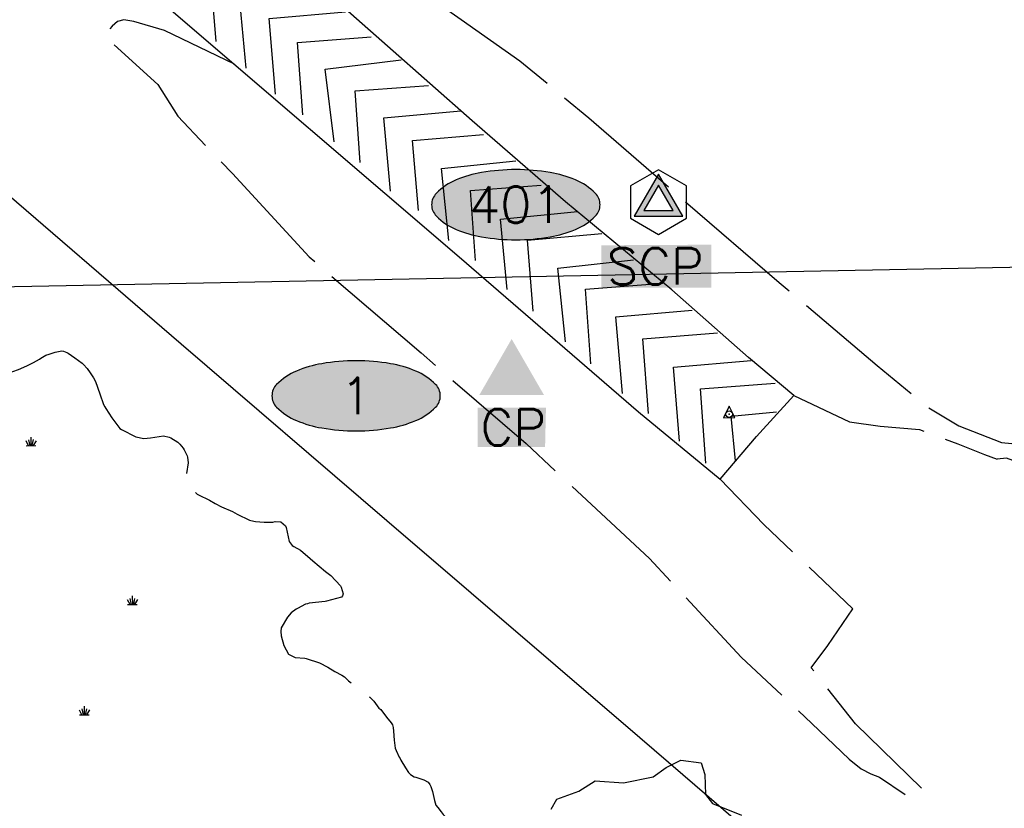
# Model space of a CAD drawing. Header units: feet. Extents: x 30669 to 99318, y 4696 to 26220.
# Tile 98 of 128: x 89146 to 90443, y 8926 to 9964. Entities that reach past the tile are written whole.
import ezdxf
from ezdxf.enums import TextEntityAlignment as Align

# ---------------------------------------------------------------- set-up
doc = ezdxf.new("R2010")
doc.units = ezdxf.units.FT
doc.header["$LTSCALE"] = 600
doc.header["$MEASUREMENT"] = 0
doc.linetypes.add('AERO5', pattern=[0.35, 0.3, -0.05])
doc.linetypes.add('AERO7', pattern=[0.8500000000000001, 0.8, -0.05])
doc.layers.get('0').update_dxf_attribs({"linetype": 'CONTINUOUS'})
for name, color, linetype in [('ALAImisc', 253, 'CONTINUOUS'), ('ELIF', 253, 'CONTINUOUS'), ('ELRGOV', 1, 'CONTINUOUS'), ('ELTL', 251, 'CONTINUOUS'), ('ELYSP', 251, 'CONTINUOUS'), ('ELYSU', 251, 'CONTINUOUS'), ('EMASK', 155, 'CONTINUOUS'), ('ESPH', 2, 'CONTINUOUS'), ('ESPHV', 253, 'CONTINUOUS'), ('ESTL', 251, 'CONTINUOUS')]:
    doc.layers.add(name, color=color, linetype=linetype)
doc.styles.add('L80', font='simplex', dxfattribs={"height": 48})

# ---------------------------------------------------------------- blocks, each defined once
blk = doc.blocks.new('SWAMP')
for points in [[(-0.8859601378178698, 0), (0.8047765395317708, 0)], [(-0.4605404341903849, 0), (-0.8830481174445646, 0.8450224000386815)], [(-0.2202399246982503, 0), (-0.3895930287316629, 1.045159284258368)], [(0, 0), (0, 1.508968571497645)], [(0.1760448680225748, 0), (0.3937845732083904, 1.045159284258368)], [(0.377239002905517, 0), (0.9305228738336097, 0.8450224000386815)]]:
    blk.add_lwpolyline(points)
blk = doc.blocks.new('HV-CONTROL')
blk.add_lwpolyline([(-0.75, -0.4600000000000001), (0.75, -0.4600000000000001), (0, 1.04)], close=True)
blk.add_circle((0, 0), 0.4315)
blk.add_point((0, 0))
blk = doc.blocks.new('Ovalid')
at = {"layer": 'EMASK'}
h = blk.add_hatch(color=256, dxfattribs=at)
edge = h.paths.add_edge_path()
edge.add_arc((0.1493179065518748, 0), 0.0354820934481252, 0, 44.83083950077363)
edge.add_arc((0.0787616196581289, -0.0701408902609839), 0.1349704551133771, 44.83083950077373, 67.38013505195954)
edge.add_arc((0.0313269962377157, -0.1839839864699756), 0.2583004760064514, 67.38013505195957, 80.20784530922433)
edge.add_arc((-1e-16, -0.3654961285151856), 0.4424961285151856, 80.2078453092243, 89.99999999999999)
edge.add_arc((-1e-16, -0.365496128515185), 0.4424961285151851, 89.99999999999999, 99.79215469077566)
edge.add_arc((-0.0313269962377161, -0.1839839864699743), 0.25830047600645, 99.79215469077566, 112.6198649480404)
edge.add_arc((-0.0787616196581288, -0.0701408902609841), 0.1349704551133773, 112.6198649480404, 135.1691604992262)
edge.add_arc((-0.1493179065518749, 0), 0.0354820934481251, 135.1691604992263, 180.0000000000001)
edge.add_arc((-0.1493179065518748, 0), 0.0354820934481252, 180, 224.8308395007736)
edge.add_arc((-0.0787616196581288, 0.0701408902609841), 0.1349704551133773, 224.8308395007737, 247.3801350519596)
edge.add_arc((-0.0313269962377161, 0.1839839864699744), 0.2583004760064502, 247.3801350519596, 260.2078453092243)
edge.add_arc((1e-16, 0.3654961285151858), 0.4424961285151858, 260.2078453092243, 270)
edge.add_arc((1e-16, 0.3654961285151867), 0.4424961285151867, 270, 279.7921546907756)
edge.add_arc((0.0313269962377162, 0.1839839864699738), 0.2583004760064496, 279.7921546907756, 292.6198649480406)
edge.add_arc((0.0787616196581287, 0.0701408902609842), 0.1349704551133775, 292.6198649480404, 315.1691604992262)
edge.add_arc((0.1493179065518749, -1e-16), 0.0354820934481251, 315.1691604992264, 360.0000000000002)
blk.add_lwpolyline([(0.1848, 0, 0.1981451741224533), (0.1744815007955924, 0.0250154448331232, 0.0987085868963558), (0.130673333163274, 0.0544472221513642, 0.0560299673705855), (0.0752573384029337, 0.070553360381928, 0.0427523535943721), (0, 0.077, 0.0427523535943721), (-0.0752573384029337, 0.070553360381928, 0.0560299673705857), (-0.1306733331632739, 0.0544472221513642, 0.0987085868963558), (-0.1744815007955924, 0.0250154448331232, 0.1981451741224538), (-0.1848, 0, 0.1981451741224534), (-0.1744815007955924, -0.0250154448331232, 0.0987085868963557), (-0.130673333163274, -0.0544472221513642, 0.0560299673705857), (-0.0752573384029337, -0.070553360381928, 0.0427523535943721), (0, -0.077, 0.042752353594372), (0.0752573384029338, -0.070553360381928, 0.0560299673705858), (0.1306733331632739, -0.0544472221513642, 0.0987085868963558), (0.1744815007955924, -0.0250154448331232, 0.1981451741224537)], format="xyb", close=True)
at = {"style": 'L80'}
blk.add_attdef('ID', text='', height=0.08, dxfattribs=at).set_placement((0, 0), align=Align.MIDDLE)
blk = doc.blocks.new('STS_CP')
at = {"layer": 'EMASK'}
blk.add_solid([(-0.0748940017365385, -0.0690536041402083), (-0.0748940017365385, -0.155305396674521), (0.0752975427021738, -0.0690536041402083), (0.073388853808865, -0.155305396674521)], dxfattribs=at)
at = {"layer": 'ESPH'}
blk.add_solid([(0, 0.0818290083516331), (0.0708660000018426, -0.0409145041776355), (-0.0708660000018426, -0.0409145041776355)], dxfattribs=at)
at = {"layer": 'ESPH', "style": 'L80'}
blk.add_text('CP', height=0.08, dxfattribs=at).set_placement((-0.0683648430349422, -0.1520413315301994))
blk = doc.blocks.new('SCP-CP')
at = {"layer": 'ESPH'}
h = blk.add_hatch(color=256, dxfattribs=at)
h.paths.add_polyline_path([(0, 0.0614300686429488), (-0.0532000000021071, -0.0307150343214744), (0.0532000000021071, -0.0307150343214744)])
h.paths.add_polyline_path([(0.0319691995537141, -0.0184574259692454), (-0.0319691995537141, -0.0184574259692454), (0, 0.0369148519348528)], flags=16)
at = {"layer": 'EMASK'}
blk.add_solid([(-0.125340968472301, -0.0948200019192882), (-0.125340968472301, -0.1876469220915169), (0.1156879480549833, -0.0935586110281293), (0.1156879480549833, -0.1876469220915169)], dxfattribs=at)
at = {"layer": 'ESPH'}
for p, q in [((0, 0.0709333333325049), (-0.0614300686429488, 0.0354666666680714)), ((0.0614300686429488, 0.0354666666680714), (0, 0.0709333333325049)), ((0, 0.0614300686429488), (-0.0532000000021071, -0.0307150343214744)), ((0.0532000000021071, -0.0307150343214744), (0, 0.0614300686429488)), ((-0.0614300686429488, 0.0354666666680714), (-0.0614300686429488, -0.0354666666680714)), ((0, 0.0369148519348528), (-0.0319691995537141, -0.0184574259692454)), ((0.0319691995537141, -0.0184574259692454), (0, 0.0369148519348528)), ((0.0614300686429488, -0.0354666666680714), (0.0614300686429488, 0.0354666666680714)), ((-0.0319691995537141, -0.0184574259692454), (0.0319691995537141, -0.0184574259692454)), ((-0.0614300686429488, -0.0354666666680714), (0, -0.0709333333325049)), ((-0.0532000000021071, -0.0307150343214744), (0.0532000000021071, -0.0307150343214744)), ((0, -0.0709333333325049), (0.0614300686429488, -0.0354666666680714))]:
    blk.add_line(p, q, dxfattribs=at)
at = {"layer": 'ESPH', "style": 'L80'}
blk.add_text('SCP', height=0.08, dxfattribs=at).set_placement((-0.1131343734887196, -0.1807937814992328))

msp = doc.modelspace()

# ---------------------------------------------------------------- linework, layer by layer
at = {"layer": 'ALAImisc', "linetype": 'Continuous', "elevation": -54.68164916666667, "flags": 128}
for points in [[(89405.31243433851, 9935.6455451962), (89397.25148392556, 10031.63571709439), (89501.23572475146, 10040.74879719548)], [(89444.78127290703, 9900.499901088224), (89435.39483198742, 9999.1435490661), (89534.97613817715, 10008.39494043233)], [(89483.08288667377, 9866.28069231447), (89474.94092721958, 9965.950176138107), (89575.25028060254, 9974.565025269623)], [(89519.41129030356, 9838.940702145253), (89512.22348527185, 9934.344923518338), (89609.35692027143, 9941.706646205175)], [(89560.42349190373, 9803.580096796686), (89548.86057181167, 9899.084331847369), (89648.69844939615, 9911.405210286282)], [(89594.91635733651, 9775.973352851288), (89588.03491171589, 9870.41220021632), (89684.82224080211, 9877.619502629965)], [(89634.52210667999, 9738.352938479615), (89625.76623884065, 9834.852696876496), (89727.52031384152, 9844.087906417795)], [(89671.4458470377, 9713.057854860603), (89663.5314276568, 9805.011889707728), (89757.37152171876, 9813.146992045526)], [(89711.47849166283, 9673.227761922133), (89701.90913028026, 9768.293866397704), (89799.90361300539, 9778.571809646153)], [(89746.70582437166, 9647.032121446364), (89739.85470276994, 9739.221253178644), (89833.29815252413, 9746.283164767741)], [(89788.25287513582, 9608.909442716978), (89779.34590927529, 9701.3509469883), (89881.00764777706, 9711.50402240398)], [(89822.65513640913, 9580.263915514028), (89815.20019434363, 9674.091447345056), (89912.90564749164, 9682.55691409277)], [(89864.93702074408, 9539.957462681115), (89854.89539643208, 9637.209928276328), (89954.85990003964, 9647.99632055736)], [(89898.63501576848, 9510.84323253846), (89891.58283633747, 9609.485451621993), (89988.24746635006, 9616.703470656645)], [(89940.06704757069, 9471.915905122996), (89931.50222978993, 9573.051834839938), (90032.05013438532, 9581.771638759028)], [(89974.64419729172, 9445.823634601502), (89966.88740418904, 9543.863095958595), (90065.46199419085, 9551.79516132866)], [(90015.3638932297, 9409.103505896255), (90007.2041428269, 9506.44865337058), (90109.79378393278, 9515.279199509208)], [(90049.76807451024, 9380.362853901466), (90042.96208853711, 9478.317017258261), (90141.39610586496, 9485.454884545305)], [(90088.90222301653, 9383.259465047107), (90083.52918982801, 9442.103919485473), (90142.89210047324, 9447.99884668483)], [(89846.18215876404, 8924.732168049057), (89853.58873413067, 8937.564666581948), (89882.80408846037, 8948.287628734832), (89904.06300606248, 8961.71474832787), (89941.45828808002, 8959.148658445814), (89980.54668874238, 8967.156925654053), (89997.84970960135, 8979.529593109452), (90016.96111423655, 8989.287307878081), (90044.01484829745, 8985.659292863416), (90048.8325356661, 8970.19237156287), (90049.55900275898, 8943.955022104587), (90058.90390603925, 8931.801913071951), (90096.83886408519, 8916.642468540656)]]:
    msp.add_lwpolyline(points, dxfattribs=at)
at = {"layer": 'ELIF', "linetype": 'Continuous', "elevation": -54.68164916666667, "flags": 128}
msp.add_lwpolyline([(89753.14472464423, 10522.56989852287), (89942.94756401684, 10412.95282377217), (90047.12721548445, 10230.93710522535), (90366.01581511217, 10088.4130990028), (90506.45007881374, 9968.47353706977), (90673.8325098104, 9824.286155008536), (90700.65245671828, 9798.4245295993), (90729.67001167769, 9763.18278840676), (90775.80711323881, 9693.151552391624), (90850.8670521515, 9651.262147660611), (90914.64417543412, 9616.08866688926), (91200.36955982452, 9370.345085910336), (90929.51781324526, 9152.971944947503), (90349.00673951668, 8687.200048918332), (90240.24538880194, 8780.15850106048), (89962.82955232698, 9018.384526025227), (89629.84196365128, 9304.222465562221), (89358.92850741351, 9536.997900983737), (89093.72103080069, 9765.248463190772), (88792.14989471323, 10023.47991272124), (88541.48448181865, 10238.96361700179), (88307.26989486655, 10440.10777271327), (88049.33008972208, 10660.27173881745)], dxfattribs=at)
at = {"layer": 'ELRGOV'}
msp.add_line((90781.7524, 9644.52543), (88148.82556, 9593.13696), dxfattribs=at)
at = {"layer": 'ELTL', "linetype": 'AERO7', "elevation": -54.68164916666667, "flags": 128}
msp.add_lwpolyline([(88124.19383699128, 10551.20275556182), (88124.19383699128, 10551.20275556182), (88127.64068465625, 10558.13066531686), (88129.69268874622, 10569.94611077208), (88129.5688104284, 10573.97001282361), (88128.77235999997, 10577.66203396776), (88126.12789316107, 10583.65646520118), (88125.20507032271, 10585.31796766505), (88124.42687559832, 10587.13005688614), (88124.10408146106, 10590.11627100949), (88123.38898366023, 10596.28090486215), (88120.98104779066, 10605.67646437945), (88118.65662242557, 10612.23521062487), (88115.86324945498, 10616.01490426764), (88110.32608102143, 10620.4677102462), (88099.29076453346, 10626.95236163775), (88094.72909330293, 10631.19843353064), (88084.97080768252, 10638.79503764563), (88071.55469184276, 10647.31538826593), (88066.87711949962, 10651.45083124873), (88066.00194769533, 10660.83138719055), (88066.41905984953, 10668.29209627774), (88072.35192533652, 10672.52356722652), (88074.68983410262, 10673.26315261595), (88085.71640003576, 10675.82870592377), (88094.6122430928, 10677.95747234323), (88099.05624675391, 10678.56564775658), (88105.71923690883, 10679.46472400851), (88112.88648054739, 10682.36913111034), (88116.04485115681, 10684.40506238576), (88118.16336064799, 10687.39789247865), (88120.73998414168, 10693.21877903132), (88120.78789159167, 10694.90971930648), (88120.71135030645, 10698.37672154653), (88120.55341930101, 10700.99873510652), (88119.19611884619, 10707.92812255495), (88118.66557206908, 10712.26540352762), (88119.71249665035, 10715.34817570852), (88121.22222537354, 10718.58795673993), (88123.9245962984, 10724.84453959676), (88124.84783859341, 10726.25124956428), (88130.81938177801, 10727.42842322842), (88132.49633487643, 10727.09802432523), (88138.48091935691, 10720.15046333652), (88145.6130675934, 10704.14615004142), (88147.41770883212, 10699.76567397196), (88149.91594003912, 10694.51319196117), (88151.45934016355, 10692.6706066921), (88160.20099065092, 10686.01824418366), (88167.53655032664, 10681.55907757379), (88173.53369928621, 10678.70380264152), (88183.59027916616, 10674.69990053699), (88192.30060784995, 10669.27418741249), (88193.87496164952, 10667.84897761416), (88199.02998263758, 10662.00694617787), (88199.81694689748, 10659.59780067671), (88201.32694109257, 10651.76908228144), (88201.68640816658, 10646.64078784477), (88203.71558846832, 10640.24015742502), (88206.07575771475, 10635.16208984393), (88207.14980609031, 10632.02368252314), (88209.14688757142, 10627.86366978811), (88211.87869695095, 10622.09414359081), (88215.35097678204, 10613.45512323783), (88217.26084339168, 10606.95035803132), (88219.30821319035, 10598.67307585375), (88222.24636372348, 10586.74505452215), (88222.41967225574, 10584.33664894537), (88222.74532817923, 10576.49387026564), (88223.17995460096, 10573.98244960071), (88224.1189865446, 10570.86756910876), (88226.53219828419, 10565.6002450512), (88231.8456301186, 10559.87626354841), (88233.96644736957, 10558.52771364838), (88236.66113093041, 10557.36138479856), (88246.01177612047, 10555.00367383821), (88248.27941796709, 10554.34720278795), (88258.41486004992, 10550.66319809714), (88260.00125082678, 10549.77967901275), (88264.95748043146, 10546.14536720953), (88266.91858706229, 10544.25542743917), (88269.23751615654, 10539.7573532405), (88271.6277747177, 10531.23759784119), (88272.01138087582, 10528.97782299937), (88272.46582285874, 10522.88340258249), (88271.74733382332, 10513.60850311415), (88270.43407556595, 10504.37410279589), (88267.01255827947, 10490.98870922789), (88264.00625923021, 10471.82640919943), (88260.66429641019, 10458.56403692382), (88259.22734573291, 10454.48237894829), (88257.17551956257, 10447.04774167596), (88256.20481472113, 10444.74094229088), (88251.81245866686, 10421.57676756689), (88252.40942652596, 10418.50092384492), (88257.29367321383, 10404.61374823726), (88259.131867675, 10401.49732751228), (88267.11387157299, 10388.90980340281), (88268.45874622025, 10387.47339877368), (88280.07533472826, 10376.57701571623), (88285.14461961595, 10371.40596159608), (88294.17104861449, 10364.78888059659), (88295.69899228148, 10363.87464829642), (88302.17304750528, 10360.47770701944), (88310.5044172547, 10355.94347638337), (88317.90177623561, 10351.83667780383), (88328.9846331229, 10346.89857320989), (88344.4112185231, 10339.89547779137), (88346.07496728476, 10338.59348790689), (88354.59452945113, 10332.05149530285), (88370.06182857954, 10319.12939282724), (88371.50759386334, 10317.73440260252), (88385.01359205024, 10299.55840706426), (88386.26650820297, 10297.31289695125), (88394.56874270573, 10281.0532731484), (88399.74000299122, 10273.59378921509), (88407.33115395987, 10263.7876524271), (88413.66864195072, 10257.07691958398), (88417.60077938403, 10254.2685648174), (88426.67816243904, 10247.40311816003), (88443.09636680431, 10233.86687903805), (88448.9937157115, 10228.96521425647), (88454.69332780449, 10224.10549935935), (88462.47846399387, 10217.53227552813), (88469.30736710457, 10213.78809436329), (88480.48635461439, 10207.66402651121), (88488.33701625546, 10200.44566944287), (88489.75699202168, 10198.37745085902), (88495.55505306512, 10190.42854858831), (88496.37168869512, 10188.98804493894), (88498.5986582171, 10185.46928358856), (88506.50228083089, 10173.51350722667), (88510.6239057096, 10167.00744332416), (88514.27652626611, 10161.95218119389), (88519.0657879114, 10155.8599361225), (88521.06602188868, 10153.81983702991), (88525.08116238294, 10151.2888037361), (88534.29537857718, 10145.93560965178), (88541.6992014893, 10141.99629812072), (88556.49228174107, 10134.83931141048), (88569.64678359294, 10128.38758934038), (88590.5825307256, 10120.10761617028), (88592.31690181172, 10119.69633865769), (88605.53556680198, 10116.08112901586), (88607.35034140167, 10115.10049310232), (88613.56827890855, 10111.71150832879), (88615.44754983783, 10109.97414735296), (88624.51914008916, 10097.86802577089), (88625.74609721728, 10096.5834716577), (88635.04124981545, 10085.26942285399), (88648.42366945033, 10073.05342134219), (88649.8951522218, 10072.01007086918), (88656.1602106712, 10067.09942046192), (88657.12745742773, 10065.02534545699), (88657.67282662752, 10063.20527536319), (88657.91641480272, 10061.0542454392), (88658.3713642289, 10051.84569027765), (88662.4266588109, 10023.26362651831), (88667.11417667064, 10004.65368086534), (88669.16402891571, 10001.78108187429), (88674.57199442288, 9998.20182897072), (88677.6113659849, 9997.354199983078), (88692.10565984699, 9994.270088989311), (88698.59220751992, 9994.643845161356), (88707.763964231, 9995.78388567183), (88720.37267311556, 9995.237694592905), (88721.90380054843, 9994.490883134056), (88728.92171967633, 9990.323921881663), (88736.86841920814, 9985.988661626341), (88747.21227017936, 9980.595919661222), (88756.6562361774, 9975.565668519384), (88761.29920072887, 9972.331939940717), (88767.35345626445, 9966.80995687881), (88771.05809601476, 9961.778715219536), (88772.13908924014, 9959.75944010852), (88775.78425383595, 9952.797475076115), (88777.66378592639, 9947.14528800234), (88781.06017079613, 9928.122064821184), (88785.76104179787, 9913.24017446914), (88792.80927538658, 9901.555904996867), (88795.0976702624, 9899.708667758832), (88800.40933089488, 9896.836275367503), (88811.57071787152, 9894.02288734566), (88827.54545576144, 9890.75207866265), (88845.08605654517, 9883.712896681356), (88847.9292988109, 9882.014681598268), (88864.92721318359, 9869.346615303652), (88875.27429881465, 9859.566571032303), (88876.37150589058, 9858.207204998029), (88884.90408865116, 9847.931126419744), (88888.20918012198, 9843.023080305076), (88894.82590377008, 9835.809350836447), (88900.35471953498, 9829.331689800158), (88905.80196550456, 9821.205068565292), (88912.90176756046, 9808.429099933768), (88913.80335645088, 9807.006718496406), (88919.6797278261, 9796.316061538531), (88922.17340928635, 9790.47609891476), (88925.56172896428, 9781.76975387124), (88929.62873510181, 9774.392989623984), (88931.83482715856, 9768.819586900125), (88931.98285836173, 9764.737105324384), (88929.8047186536, 9747.465258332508), (88928.81874433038, 9745.427233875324), (88926.74767991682, 9742.359886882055), (88916.81396152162, 9731.822653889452), (88914.85461444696, 9730.21126700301), (88903.48139025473, 9720.921483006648), (88901.52847691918, 9719.64165763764), (88886.13593061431, 9710.651401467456), (88880.61531245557, 9706.805624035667), (88865.37052454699, 9696.997974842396), (88864.08292490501, 9695.921905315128), (88855.49006581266, 9685.447832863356), (88844.98207070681, 9666.6197801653), (88841.39796246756, 9658.363373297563), (88838.13517326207, 9648.006727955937), (88836.83613099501, 9638.880904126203), (88838.81615496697, 9625.811270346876), (88840.42431840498, 9619.622002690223), (88841.70373811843, 9611.67377780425), (88843.65005575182, 9601.73729768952), (88846.32562938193, 9591.763032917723), (88848.37547213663, 9584.663859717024), (88848.74546981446, 9582.91572444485), (88853.20586696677, 9575.720820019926), (88858.29798382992, 9565.191534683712), (88863.03491486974, 9556.48943962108), (88867.21980251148, 9548.800030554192), (88870.4008923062, 9542.882060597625), (88874.36937746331, 9538.272895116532), (88880.2247288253, 9532.362961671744), (88884.07909938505, 9529.343021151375), (88890.7761952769, 9523.512426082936), (88901.97969323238, 9513.247597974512), (88913.96870945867, 9503.08394387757), (88915.36905771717, 9502.150728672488), (88921.07852195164, 9497.940949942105), (88931.75033596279, 9491.419428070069), (88940.29507323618, 9486.393997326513), (88942.01750956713, 9485.598543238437), (88949.6423254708, 9481.440550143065), (88956.99098726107, 9477.795460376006), (88958.82511763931, 9477.156491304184), (88960.99826657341, 9476.629373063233), (88969.14260544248, 9474.207935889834), (88971.10422900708, 9473.43043558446), (88975.5642013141, 9472.10941038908), (88978.32516189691, 9471.561341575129), (88996.73210866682, 9469.235474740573), (89001.58708425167, 9469.317060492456), (89008.12687303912, 9469.491719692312), (89014.77887863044, 9471.260172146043), (89023.18071068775, 9473.477412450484), (89031.15107787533, 9475.285600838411), (89050.54300952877, 9478.948666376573), (89078.41871698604, 9485.158776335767), (89091.95625177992, 9488.831654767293), (89098.35652097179, 9491.041310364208), (89109.91044668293, 9494.467416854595), (89122.46275872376, 9497.36566410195), (89137.40661788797, 9500.784718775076), (89144.97185102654, 9503.480579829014), (89155.67806084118, 9508.261243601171), (89164.43750768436, 9512.920576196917), (89172.45039517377, 9517.174341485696), (89174.28326653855, 9518.386113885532), (89180.59374827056, 9522.60551766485), (89185.36382407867, 9523.804381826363), (89193.26678182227, 9526.513622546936), (89201.97696795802, 9527.923274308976), (89204.09491975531, 9527.529583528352), (89208.64404656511, 9525.855955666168), (89210.35902585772, 9524.942217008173), (89219.05639066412, 9519.02073548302), (89228.56085144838, 9511.806225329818), (89230.49005313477, 9510.033775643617), (89235.06834235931, 9504.964382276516), (89239.0712308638, 9499.138474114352), (89243.40441130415, 9492.718717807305), (89246.05154389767, 9487.567686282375), (89251.9667868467, 9471.699604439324), (89256.94124735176, 9457.407343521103), (89258.51265309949, 9454.177248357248), (89259.93051023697, 9452.213995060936), (89267.69271869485, 9440.110978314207), (89278.42877434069, 9426.01704748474), (89280.59511083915, 9424.364236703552), (89299.42262115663, 9415.02116370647), (89309.7585076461, 9412.624271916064), (89318.71221467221, 9413.67459225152), (89335.72875956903, 9416.341358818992), (89343.28354103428, 9414.515099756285), (89345.4723868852, 9413.535451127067), (89354.63643186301, 9407.741523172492), (89355.97180287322, 9406.613387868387), (89357.10211244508, 9405.40235754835), (89361.72048610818, 9399.972808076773), (89363.05550861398, 9397.886467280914), (89367.10308694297, 9389.846447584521), (89367.42434559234, 9388.074358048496), (89368.39759606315, 9380.825476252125), (89365.11020281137, 9360.144730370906), (89364.95188361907, 9357.746038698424), (89365.47447281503, 9354.941058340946), (89366.39904140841, 9352.705328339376), (89380.01151859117, 9339.496393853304), (89381.74349457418, 9338.553464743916), (89396.49505819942, 9331.339854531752), (89403.99022627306, 9327.264563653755), (89412.21318214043, 9322.573914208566), (89426.44659934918, 9316.481963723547), (89432.82718495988, 9313.001098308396), (89448.8644292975, 9305.170264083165), (89454.74646472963, 9303.628547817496), (89456.8274438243, 9303.440845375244), (89468.49450482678, 9302.399830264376), (89479.71584787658, 9302.468810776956), (89482.87386415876, 9303.221667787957), (89490.29948453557, 9302.754624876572), (89496.62069721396, 9297.500550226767), (89497.46034856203, 9295.407492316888), (89498.7616992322, 9289.136557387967), (89501.35818292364, 9277.227891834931), (89502.38500813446, 9275.453636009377), (89505.36969000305, 9271.625299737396), (89507.26411546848, 9270.600330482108), (89516.19252985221, 9265.425131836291), (89519.64232038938, 9262.777679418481), (89525.33430701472, 9257.645445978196), (89532.39271472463, 9251.635098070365), (89549.19428953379, 9237.47654863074), (89555.96412637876, 9232.43170064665), (89568.65907254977, 9218.508568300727), (89569.62888283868, 9217.120378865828), (89572.23748028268, 9208.188279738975), (89571.26040790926, 9205.546638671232), (89569.99837587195, 9203.854162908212), (89550.48965329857, 9198.498766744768), (89548.46694706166, 9198.2380796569), (89527.78102861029, 9195.766333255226), (89525.20757982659, 9195.153253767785), (89522.95061587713, 9194.467806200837), (89512.23823132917, 9189.017591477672), (89510.56055685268, 9187.92052263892), (89503.92486366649, 9183.067787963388), (89498.93761956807, 9177.345912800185), (89490.75809946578, 9163.464140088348), (89490.45503936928, 9158.319191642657), (89490.90879491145, 9152.74651611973), (89494.11441477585, 9140.085555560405), (89500.51758715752, 9128.657349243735), (89502.87215683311, 9127.270857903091), (89509.28585076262, 9124.263196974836), (89521.77354893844, 9123.209212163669), (89523.5067945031, 9122.853697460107), (89541.24886881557, 9117.213220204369), (89552.1125086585, 9111.755495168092), (89561.44649034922, 9105.833737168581), (89570.54925295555, 9100.799880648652), (89574.1033223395, 9098.676291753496), (89575.21441437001, 9097.441903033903), (89579.41603754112, 9093.638129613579), (89587.38591647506, 9086.691261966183), (89592.4584873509, 9081.845142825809), (89595.1421212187, 9079.763052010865), (89597.47233938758, 9078.44498069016), (89598.77593786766, 9077.427775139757), (89603.2227360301, 9074.971084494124), (89607.41725066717, 9072.00723199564), (89611.3988379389, 9068.21214335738), (89612.53961406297, 9066.8077157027), (89619.50290495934, 9057.543479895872), (89621.73712599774, 9055.616393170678), (89629.2377866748, 9045.57872480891), (89635.75786276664, 9038.438519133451), (89636.52884091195, 9036.983967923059), (89637.10512777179, 9035.420478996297), (89638.01069016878, 9032.012869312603), (89638.51638015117, 9027.281306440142), (89639.49822806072, 9015.379428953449), (89640.86620166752, 9004.994835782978), (89642.16552213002, 9001.913479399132), (89646.04360972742, 8993.003722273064), (89647.2576029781, 8991.223399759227), (89648.46386853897, 8989.013044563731), (89654.23330005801, 8979.068411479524), (89658.50796718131, 8972.62122212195), (89661.10955508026, 8970.051813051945), (89666.02902224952, 8967.263386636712), (89668.10880379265, 8966.809858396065), (89678.38665313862, 8963.223891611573), (89684.18277929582, 8960.085631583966), (89686.56945943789, 8957.10826010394), (89687.95201759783, 8954.455179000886), (89689.80525488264, 8947.667061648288), (89692.44411589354, 8935.772377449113), (89694.53701550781, 8929.628990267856), (89696.83867618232, 8926.636776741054), (89701.46344174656, 8921.053125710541), (89704.09529213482, 8917.309549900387), (89711.83189481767, 8909.238981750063), (89717.05216478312, 8902.11520019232), (89717.563107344, 8900.212397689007), (89717.74901852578, 8898.480235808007), (89717.69877635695, 8895.929494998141), (89716.62389704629, 8889.679509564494), (89714.63853487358, 8882.203554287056), (89711.50610323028, 8872.54193692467), (89709.00448445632, 8866.25659105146), (89706.64443510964, 8852.144439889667), (89706.95008957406, 8846.75582067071), (89710.15489748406, 8833.159615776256), (89714.05673662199, 8811.042294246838), (89713.88586826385, 8809.102759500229), (89712.09462480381, 8803.064738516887), (89711.0423549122, 8801.222266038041), (89708.70672845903, 8798.418662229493), (89703.50517829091, 8792.584171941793), (89699.30007589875, 8787.130759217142), (89692.79166670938, 8779.711177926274), (89683.75906103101, 8768.91320543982), (89673.57777836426, 8756.822106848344), (89667.66630468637, 8750.06759296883), (89660.48635833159, 8742.75259136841), (89658.22043312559, 8741.210491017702), (89650.03592463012, 8735.542216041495), (89644.64332931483, 8731.531666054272), (89630.91508579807, 8720.724235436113), (89622.19251633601, 8714.237850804), (89615.23600465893, 8709.83476941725), (89601.0291695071, 8699.815083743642), (89588.85245255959, 8695.053961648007), (89586.86914432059, 8694.954863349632), (89575.22924938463, 8699.527322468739), (89552.90203847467, 8707.162287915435), (89550.10592297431, 8707.663706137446), (89533.92392824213, 8708.521709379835), (89521.81542946, 8709.160034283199), (89519.58275663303, 8708.734315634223), (89517.93217144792, 8708.733815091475), (89515.17650743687, 8709.019470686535), (89496.06063241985, 8706.799274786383), (89494.25231700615, 8705.83411064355), (89485.95767324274, 8700.094701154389), (89479.7794261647, 8697.777955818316), (89475.57043868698, 8697.394384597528), (89468.24132762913, 8697.469595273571), (89461.38941785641, 8696.825944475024), (89453.10781690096, 8690.440342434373), (89451.32254157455, 8688.333680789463), (89442.96538985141, 8679.675754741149), (89432.53480405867, 8665.141468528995), (89422.83227088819, 8649.978703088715), (89412.38892932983, 8639.165382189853), (89400.34901684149, 8643.559129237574), (89384.26484177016, 8646.886796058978), (89380.2613246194, 8647.216176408), (89369.32903335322, 8647.13334113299), (89359.87895085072, 8654.742729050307), (89358.68944152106, 8656.448071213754), (89354.85358243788, 8662.615345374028), (89350.35247694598, 8666.787165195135), (89348.78113266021, 8667.90069308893), (89337.89690347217, 8672.590131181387), (89334.99442651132, 8672.833445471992), (89320.84272854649, 8672.275441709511), (89319.25936000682, 8671.708598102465), (89306.39036666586, 8665.315722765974), (89301.19167289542, 8663.566759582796), (89298.16423716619, 8663.010146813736), (89284.29707833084, 8660.22318364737), (89281.57538440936, 8659.150983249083), (89276.5223907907, 8656.361443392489), (89268.11298415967, 8649.31696139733), (89265.33280819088, 8646.264835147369), (89261.81785881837, 8640.434853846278), (89258.09113089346, 8635.01734868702), (89254.95626964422, 8632.141827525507), (89250.07432661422, 8628.518957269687), (89247.02653617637, 8627.345011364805), (89245.03583710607, 8627.124348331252), (89235.83576228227, 8626.574406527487), (89230.33597285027, 8625.761156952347), (89226.9617246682, 8624.66594083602), (89215.80341880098, 8618.222275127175), (89213.69473018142, 8617.831874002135), (89208.85156168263, 8620.254312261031), (89200.93112201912, 8623.776290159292), (89190.13550495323, 8629.278047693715), (89182.77323942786, 8635.548064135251), (89178.19365042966, 8640.194117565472), (89172.26812164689, 8646.004189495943), (89170.92416807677, 8647.069803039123), (89161.80844633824, 8653.72117826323), (89158.25082031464, 8655.2080840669), (89151.43925183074, 8657.443124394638), (89142.51342750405, 8659.238428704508), (89134.68135475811, 8660.983616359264), (89122.50524791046, 8662.532834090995), (89113.0256609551, 8661.849272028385), (89110.41043071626, 8661.192689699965), (89090.19009343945, 8654.838479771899), (89084.7307904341, 8655.75868020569), (89083.0284625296, 8656.370776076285), (89080.35098592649, 8658.147811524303), (89074.0456746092, 8663.26438406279), (89070.89050890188, 8666.272185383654), (89063.78705811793, 8671.425152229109), (89058.04876465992, 8675.437458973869), (89051.72231687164, 8678.837379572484), (89049.0028067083, 8679.445352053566), (89046.36188227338, 8679.736605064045), (89035.76156141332, 8680.277392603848), (89025.68482760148, 8680.077284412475), (89014.95672543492, 8679.470248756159), (89012.63061900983, 8679.121400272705), (89002.78360006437, 8677.295022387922), (88994.15198693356, 8676.707331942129), (88984.04328089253, 8678.416412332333), (88976.73828562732, 8680.060667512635), (88967.11203344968, 8683.87964679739), (88965.44698491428, 8684.758296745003), (88952.39898750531, 8693.899718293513), (88949.41731040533, 8695.303085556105), (88925.79336908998, 8702.63951305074), (88921.86943077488, 8702.602971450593), (88910.81570244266, 8700.407679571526), (88895.14343632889, 8696.334029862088), (88889.66412237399, 8695.48181554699), (88878.77122910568, 8695.560569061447), (88868.85588546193, 8695.330903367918), (88856.52502296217, 8693.654562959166), (88853.08647124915, 8692.981362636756), (88851.47288313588, 8692.285930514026), (88843.47403630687, 8689.450057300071), (88833.03469198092, 8687.217943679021), (88820.37256880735, 8685.695710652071), (88814.85081607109, 8686.94608225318), (88813.42386526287, 8688.05924309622), (88806.97622820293, 8697.625940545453), (88806.12283013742, 8699.912329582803), (88796.90202601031, 8711.119589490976), (88795.28714869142, 8712.438973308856), (88786.69611407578, 8720.571051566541), (88776.6841010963, 8726.593976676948), (88773.9244763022, 8727.726179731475), (88760.28443645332, 8726.367972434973), (88753.6972036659, 8724.479411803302), (88742.50344095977, 8719.62984019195), (88736.30212468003, 8716.830248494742), (88718.6697228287, 8711.509442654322), (88715.80636739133, 8711.277728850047), (88705.35911896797, 8711.713316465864), (88697.67848202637, 8712.62149631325), (88677.80397833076, 8713.194953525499), (88670.89110557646, 8712.645235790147), (88663.5308363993, 8711.988042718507), (88652.283023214, 8712.092447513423), (88636.32776984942, 8711.796657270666), (88624.05001022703, 8709.602911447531), (88620.01937359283, 8708.999797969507), (88614.68775074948, 8709.121889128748), (88610.0996788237, 8708.172811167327), (88603.54285150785, 8707.541679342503), (88601.26536334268, 8707.873082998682), (88591.02270018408, 8709.55320757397), (88583.46664913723, 8710.792052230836), (88581.02661509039, 8711.372850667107), (88578.08132065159, 8712.924619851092), (88570.3912510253, 8716.251075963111), (88563.44654902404, 8720.042142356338), (88555.52023439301, 8724.830661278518), (88539.63228070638, 8735.99523288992), (88530.41553591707, 8742.611754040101), (88518.94558243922, 8749.169670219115), (88514.16455592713, 8752.577813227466), (88509.14167534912, 8756.913021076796), (88501.50926891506, 8762.74770826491), (88487.2265506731, 8772.582856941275), (88481.53090518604, 8776.920893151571), (88474.20745926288, 8784.356626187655), (88468.98718455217, 8789.367120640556), (88458.9072303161, 8799.894176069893), (88457.92383591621, 8801.305061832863), (88456.1493909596, 8804.51465132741), (88452.03843707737, 8811.142346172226), (88448.21502968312, 8818.806236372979), (88444.41872689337, 8832.118137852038), (88442.19485789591, 8844.099954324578), (88440.61446436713, 8850.539176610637), (88438.6422237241, 8861.597407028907), (88432.58030498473, 8879.52987434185), (88432.29771023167, 8881.174765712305), (88427.58612855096, 8891.872525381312), (88426.69421754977, 8893.465740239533), (88422.37806981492, 8900.017100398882), (88413.14567361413, 8911.47352045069), (88401.16743535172, 8924.029606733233), (88395.01794007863, 8930.530836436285), (88393.67432918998, 8932.229786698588), (88386.60911961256, 8939.55259794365), (88362.45356163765, 8948.840633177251), (88355.68945203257, 8948.074057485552), (88343.99709040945, 8946.141521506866), (88333.26112339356, 8942.997726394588), (88326.78903324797, 8941.419950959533), (88315.16597562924, 8940.768599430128), (88295.17134305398, 8945.667932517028), (88292.6350401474, 8947.116385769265), (88272.86180880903, 8963.482472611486), (88270.88948297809, 8966.090834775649), (88264.78560917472, 8972.445317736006), (88254.29409038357, 8978.163229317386), (88243.92757219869, 8985.16673103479), (88242.30328764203, 8986.627029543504), (88233.8023344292, 8994.3605828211), (88224.33321230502, 9006.327420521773), (88213.60485890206, 9023.128745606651), (88209.15902732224, 9029.602013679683), (88199.90221340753, 9041.130133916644), (88198.4882206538, 9042.41419438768), (88185.71152094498, 9049.982689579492), (88181.15572575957, 9051.173802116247), (88169.39175603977, 9056.203167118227), (88166.95535066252, 9057.7422372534), (88149.67669059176, 9069.850063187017), (88148.19361574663, 9071.14257380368), (88141.67627269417, 9077.334480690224), (88140.20256907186, 9078.325282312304), (88123.58580795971, 9094.22019487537), (88122.92857628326, 9095.72954597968), (88118.71240652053, 9108.708104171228), (88113.02780426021, 9124.692412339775), (88110.31648200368, 9131.072711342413), (88105.2871262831, 9143.857655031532), (88101.86661461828, 9149.606717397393), (88100.53983199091, 9151.122243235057), (88089.58516314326, 9161.415064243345), (88081.02418182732, 9165.944660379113), (88073.34016142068, 9168.483678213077), (88065.17143502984, 9170.812741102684), (88062.21868463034, 9170.457807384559), (88049.82904980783, 9169.092023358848), (88047.09778604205, 9168.331372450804), (88032.66334451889, 9166.661795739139), (88023.91333295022, 9165.274310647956), (88016.64943269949, 9167.4838135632), (88014.88377000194, 9168.957665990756), (88005.08113723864, 9179.401718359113), (88004.08423658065, 9181.4817578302), (88000.31228896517, 9198.626944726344), (87999.10448791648, 9202.05142450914), (87986.65316529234, 9225.039700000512), (87982.83087975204, 9228.746121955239), (87963.99565123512, 9241.885736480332), (87960.74106417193, 9243.641278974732), (87949.80734438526, 9247.043369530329), (87940.02130481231, 9247.88608323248), (87914.87498813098, 9254.397659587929), (87907.44263317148, 9254.38546733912), (87882.54203493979, 9259.290786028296), (87879.01241928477, 9261.503469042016), (87872.40701705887, 9268.156290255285), (87865.06302255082, 9277.097817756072), (87859.82337977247, 9292.17228658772), (87859.28594852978, 9295.062286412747), (87859.3959365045, 9299.855498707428), (87862.38357850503, 9307.748745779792), (87868.80323992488, 9319.727822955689), (87873.13441862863, 9329.177367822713), (87877.28840694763, 9340.739904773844), (87879.96650896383, 9349.824652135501), (87882.62297073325, 9364.208587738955), (87882.46907556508, 9381.262726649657), (87882.17250528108, 9383.27486411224), (87879.51343987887, 9404.787221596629), (87874.93739156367, 9416.573893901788), (87869.47999153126, 9425.691323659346), (87865.39543575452, 9431.824044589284), (87861.06902591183, 9438.8838303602), (87851.25155584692, 9451.52618930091), (87848.50619470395, 9453.577500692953), (87836.20028000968, 9461.070179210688), (87832.66813101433, 9462.43290218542), (87823.80010337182, 9464.941458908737), (87813.40135826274, 9467.038465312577), (87807.01258841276, 9468.648709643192), (87800.74393256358, 9470.64859555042), (87792.76877775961, 9473.467227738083), (87788.44140133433, 9476.510436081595), (87781.92792741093, 9484.136437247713), (87781.06778893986, 9485.618722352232), (87778.25971690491, 9491.915031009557), (87775.50668306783, 9502.150252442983), (87775.07436117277, 9505.685548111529), (87773.77373921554, 9521.187361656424), (87779.74495179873, 9531.647896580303), (87782.62370417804, 9549.813327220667), (87783.36282870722, 9553.188503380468), (87787.36955550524, 9560.016142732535), (87799.2770992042, 9566.570094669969), (87819.68901020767, 9572.862541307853), (87821.30325456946, 9573.20030300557), (87824.90283522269, 9574.02442112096), (87829.49460892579, 9574.464941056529), (87840.05700581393, 9574.665007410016), (87844.49399841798, 9574.157330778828), (87846.98625610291, 9573.915581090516), (87854.43636040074, 9573.373557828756), (87863.72223753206, 9573.249242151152), (87886.20052927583, 9574.549573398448), (87911.77953900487, 9577.815760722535), (87914.2464997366, 9578.502165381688), (87928.97906709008, 9583.610210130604), (87936.14959089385, 9586.514683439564), (87950.26726205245, 9592.660397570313), (87956.41039022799, 9595.091286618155), (87963.91372766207, 9597.602134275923), (87976.5367467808, 9600.574001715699), (87993.88179019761, 9602.410615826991), (88008.44367142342, 9602.806260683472), (88020.35714098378, 9603.538948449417), (88027.12910487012, 9604.404127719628), (88043.80400729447, 9606.601306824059), (88046.70538892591, 9606.249680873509), (88065.79563810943, 9605.837595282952), (88072.08024772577, 9606.62402621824), (88090.53457703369, 9608.12862808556), (88093.15744546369, 9607.91904817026), (88095.19266485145, 9607.559784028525), (88112.224771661, 9604.090456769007), (88117.15409571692, 9604.065253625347), (88122.73668268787, 9606.629214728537), (88127.80097228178, 9611.135207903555), (88135.2584678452, 9619.98170981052), (88136.15179141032, 9621.407504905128), (88140.38561174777, 9631.941261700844), (88142.68900588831, 9638.780461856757), (88146.72547975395, 9650.800037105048), (88151.36378263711, 9662.917078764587), (88154.48435845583, 9671.052558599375), (88157.5358172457, 9677.247275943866), (88158.9689104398, 9680.544577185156), (88159.97873680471, 9682.376348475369), (88163.42787735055, 9689.678395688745), (88167.44282699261, 9704.227574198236), (88170.33671859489, 9718.55395357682), (88174.14475882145, 9733.436950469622), (88174.73326165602, 9735.007542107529), (88182.32080272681, 9753.018621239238), (88188.28458048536, 9766.448765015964), (88191.38698168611, 9771.745379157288), (88206.59657909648, 9790.6125438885), (88210.89075813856, 9795.066896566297), (88216.90110604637, 9802.125304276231), (88221.22609944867, 9808.467142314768), (88231.88047747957, 9821.83116800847), (88236.96880501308, 9827.259748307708), (88244.78435659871, 9835.437487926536), (88249.25455651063, 9840.925784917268), (88254.08121657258, 9847.28759314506), (88263.48197087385, 9858.542562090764), (88269.54646027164, 9869.42173042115), (88282.27417122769, 9886.716183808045), (88283.91013045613, 9887.766469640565), (88294.28732373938, 9894.053264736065), (88300.22356686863, 9896.329028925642), (88306.59670385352, 9898.744871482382), (88308.46436308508, 9899.858900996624), (88314.14610076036, 9903.363372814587), (88320.83940473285, 9907.80051961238), (88324.64293661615, 9913.314738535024), (88325.56334364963, 9915.512233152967), (88329.28216057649, 9925.060989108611), (88335.96518325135, 9941.875752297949), (88341.51360884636, 9953.61082076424), (88345.06362256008, 9959.979676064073), (88350.38567966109, 9973.337800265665), (88351.39720239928, 9986.628609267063), (88350.1497210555, 9988.930014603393), (88346.25643341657, 9992.740011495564), (88344.16871866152, 9994.23689710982), (88339.79958515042, 9996.747659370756), (88336.43761332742, 9998.4583748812), (88335.43007768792, 10000.5775777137), (88333.93776985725, 10002.49010576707), (88330.91939652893, 10004.73607825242), (88327.85601614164, 10006.2854639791), (88320.96473533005, 10010.68140491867), (88317.3994885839, 10014.00907928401), (88310.30360180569, 10021.5511319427), (88304.1132345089, 10026.98833017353), (88300.68348036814, 10029.13083576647), (88294.51297629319, 10031.79556609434), (88283.63647479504, 10036.91503686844), (88271.92015826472, 10046.08661868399), (88270.48236695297, 10048.71233294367), (88266.82401333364, 10059.25414997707), (88266.61852122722, 10064.72026541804), (88266.89894063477, 10067.41019371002), (88266.78238111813, 10071.23407188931), (88266.90100146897, 10073.32350112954), (88266.63050407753, 10075.18193427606), (88265.1699888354, 10083.64826266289), (88262.37574072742, 10101.45307633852), (88261.40321853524, 10108.66587631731), (88259.4204953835, 10126.42143985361), (88259.38597018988, 10130.08289874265), (88259.63795115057, 10143.28618405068), (88262.51622735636, 10162.61325663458), (88263.7296517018, 10166.06363613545), (88268.49665330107, 10175.05600446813), (88272.67616371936, 10181.61476667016), (88278.89731346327, 10191.07292536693), (88286.05013127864, 10202.49581936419), (88289.54073496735, 10208.71908945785), (88294.33495244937, 10218.47659698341), (88296.51161187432, 10225.25417208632), (88295.14379246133, 10229.45313791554), (88293.31271235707, 10232.05450649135), (88286.05399847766, 10237.09604994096), (88282.04367945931, 10238.73789362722), (88280.36361462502, 10239.2224602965), (88271.40396534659, 10241.23037948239), (88259.08213980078, 10244.6339859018), (88242.53118708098, 10249.78987211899), (88240.28177549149, 10250.84377281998), (88235.90847093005, 10253.56118549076), (88230.20273758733, 10258.88675005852), (88222.11531983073, 10266.77959924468), (88216.69121724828, 10272.13381878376), (88215.37834976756, 10273.61024746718), (88209.30142701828, 10280.74299028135), (88207.9031671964, 10281.73531466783), (88205.88857209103, 10284.81207838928), (88203.18750137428, 10288.24579590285), (88193.02413044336, 10295.75218620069), (88187.77091109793, 10298.33042303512), (88178.70600625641, 10302.626705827), (88176.7688666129, 10303.32922578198), (88175.15572922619, 10303.74951328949), (88163.66633844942, 10305.41759980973), (88161.03372592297, 10305.4596264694), (88147.25137995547, 10305.94931373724), (88136.2190227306, 10305.62162760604), (88129.32639663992, 10305.20686009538), (88118.41348767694, 10301.39991175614), (88115.2952851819, 10299.97515052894), (88113.50084889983, 10298.81009492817), (88101.53489302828, 10294.17464241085), (88093.93682114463, 10293.10574331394), (88092.23729830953, 10293.09112900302), (88085.14624896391, 10293.24005627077), (88075.71690525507, 10293.31881668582), (88074.05889322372, 10293.0359571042), (88066.89162521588, 10290.62049324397), (88057.02694276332, 10286.74282035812), (88055.41206652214, 10286.2737858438), (88047.91481906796, 10285.24958131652), (88042.30492456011, 10284.20112275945), (88035.75210094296, 10281.42068821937), (88034.34121517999, 10280.43729381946), (88024.677208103, 10274.09598220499), (88021.2770809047, 10271.03134280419), (88019.12950647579, 10269.47850524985), (88017.24642787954, 10267.66520467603), (88010.78030435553, 10262.54024647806), (88004.48438819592, 10257.59920634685), (88001.13139833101, 10255.77592596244), (87994.35028146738, 10252.60038484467), (87987.97866034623, 10251.57264804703), (87981.53784693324, 10253.64781514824), (87979.27147466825, 10254.89170060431), (87975.89195795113, 10257.47165990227), (87971.63736906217, 10263.89956551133), (87971.18669721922, 10265.90531107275), (87971.12682094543, 10280.41490245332), (87971.59750848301, 10282.29485874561), (87982.96623792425, 10299.61110485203), (87984.59037626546, 10301.08446579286), (87997.02385122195, 10311.98389674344), (88000.07796045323, 10314.47057081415), (88005.74997732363, 10319.10696446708), (88011.08472721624, 10323.38214852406), (88012.76188368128, 10325.15519623), (88017.03842725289, 10330.97101610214), (88017.91429067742, 10332.44896280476), (88023.42191843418, 10339.86475174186), (88028.96002477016, 10347.07113976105), (88031.82527951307, 10351.59837745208), (88033.78516206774, 10353.50839178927), (88036.04878749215, 10356.13990424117), (88037.8112398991, 10358.56441087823), (88047.59012522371, 10374.49658878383), (88051.3396273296, 10380.57413543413), (88055.75193308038, 10387.30495297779), (88056.80495561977, 10388.62240039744), (88070.26385163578, 10400.74355811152), (88084.90830892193, 10410.8672403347), (88097.64183402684, 10417.95634120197), (88103.19883592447, 10420.16210222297), (88107.7219946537, 10424.4898165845), (88108.88671706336, 10426.28861779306), (88110.66683297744, 10430.76441943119), (88111.14477310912, 10432.44763201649), (88112.19666473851, 10442.76293390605), (88112.34423551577, 10453.66049768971), (88112.60039981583, 10456.25149136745), (88112.41788525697, 10464.48109490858), (88112.65279123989, 10467.80015285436), (88113.40613434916, 10476.97402927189), (88113.51660216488, 10484.50730506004), (88113.08642909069, 10487.7735609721), (88112.46072840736, 10490.48457807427), (88112.25607952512, 10494.93344504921), (88111.8506377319, 10497.13699363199), (88110.29505118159, 10506.7368026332), (88109.29360552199, 10510.34264859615), (88107.70580736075, 10519.58740526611), (88107.63615851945, 10521.24972076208), (88107.97021046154, 10523.39600231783), (88109.27839254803, 10526.70390834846), (88111.15510037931, 10533.54762223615), (88124.19383699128, 10551.20275556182)], close=True, dxfattribs=at)
at = {"layer": 'ELYSP', "linetype": 'Continuous', "elevation": -54.68164916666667, "flags": 128}
msp.add_lwpolyline([(88630.29064597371, 10580.75902887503), (88750.05479015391, 10478.37504348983), (88884.18687282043, 10362.58407431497), (89029.57829992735, 10237.50072870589), (89144.30750800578, 10139.7240724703), (89248.05312959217, 10048.95815199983), (89314.14511119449, 9992.905259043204), (89320.52865219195, 9999.032689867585), (89330.58120831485, 9990.513360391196), (89725.33151817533, 9651.921655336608), (89961.1551212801, 9447.797557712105), (90068.79045790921, 9359.088893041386), (90116.80693978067, 9415.426837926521), (90165.86179709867, 9469.255703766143), (90106.2984312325, 9519.533668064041), (90005.10183014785, 9608.546212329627), (89865.20086955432, 9724.4996695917), (89742.35911519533, 9831.251563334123), (89630.74709321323, 9929.202708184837), (89500.93123290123, 10044.45402957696), (89411.72875979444, 10120.12324790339), (89418.36034015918, 10128.43132071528), (89377.38315761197, 10164.57691176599)], dxfattribs=at)
at = {"layer": 'ELYSU', "linetype": 'AERO5', "elevation": -54.68164916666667, "flags": 128}
for points in [[(89137.16350446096, 12552.02609618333), (89136.8182767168, 12526.90795856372), (89134.90715559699, 12457.87581388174), (89133.46086244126, 12429.47564792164), (89133.20570886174, 12424.46531929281), (89132.72644156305, 12407.8906258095), (89131.39069204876, 12337.99065205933), (89128.95751785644, 12261.00673641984), (89124.98496147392, 12190.05596464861), (89120.35449128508, 12113.98261554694), (89114.59587178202, 12059.8233337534), (89109.07106249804, 11999.60783781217), (89095.81321233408, 11909.56820181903), (89078.07902548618, 11830.27701472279), (89056.81121561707, 11751.44610791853), (89039.24579899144, 11690.13111137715), (89014.52283731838, 11621.69189247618), (88985.73778651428, 11541.03897271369), (88956.25107429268, 11461.98310782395), (88934.81914898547, 11401.20042861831), (88917.07566230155, 11333.58791788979), (88908.85527641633, 11278.32230407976), (88912.45277961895, 11240.88079049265), (88923.4305761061, 11213.9971643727), (88939.66770089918, 11194.47509296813), (88958.50575367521, 11168.83957748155), (88980.27221612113, 11125.7432324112), (88987.220530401, 11120.14741306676), (89014.44373814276, 11075.76985076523), (89107.8927845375, 10971.63400051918), (89157.32494039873, 10913.44986279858), (89192.10268806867, 10868.55863718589), (89218.64889731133, 10828.29553925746), (89246.00822630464, 10788.22933599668), (89267.80189018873, 10759.88060800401), (89289.91350646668, 10743.09246460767), (89312.00888819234, 10730.03506081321), (89331.64516131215, 10719.96669260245), (89347.64885027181, 10714.44863969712), (89369.10664206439, 10708.1054449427), (89395.17823599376, 10701.9242871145), (89442.24936991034, 10695.5205300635), (89486.9510110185, 10695.30708143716), (89540.88037026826, 10696.22495834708), (89565.02119100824, 10692.8695804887), (89594.10745864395, 10681.37417153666), (89622.55918144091, 10667.17512359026), (89657.65138460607, 10643.93502931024), (89703.55545944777, 10618.12716798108), (89756.06386232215, 10590.43448553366), (89837.49452090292, 10547.34137833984), (89917.12183866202, 10497.99670838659), (89948.39540091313, 10472.91737197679), (89970.48931400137, 10450.01543383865), (89986.24538800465, 10427.1758992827), (90000.43951913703, 10404.98410915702), (90010.88856916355, 10381.21051876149), (90022.61504255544, 10356.41591299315), (90033.43725288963, 10326.18529641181), (90041.65875025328, 10304.8213080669), (90055.00983233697, 10280.01355252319), (90069.49142304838, 10263.25188659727), (90087.9652153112, 10247.04661735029), (90111.19453053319, 10231.62316782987), (90144.32950094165, 10213.82039470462), (90178.96493215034, 10197.92820741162), (90219.0915760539, 10183.11161670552), (90263.20912173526, 10168.4280827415), (90322.18887634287, 10149.17806210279), (90381.78511719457, 10127.02322978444), (90442.87292164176, 10109.49588701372), (90468.00177343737, 10100.92317516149), (90492.88865470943, 10086.78015269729), (90510.98174810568, 10072.36546224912), (90524.74981941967, 10059.25155033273), (90539.11923991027, 10043.49504133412), (90560.71678463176, 10007.46692268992), (90590.37865936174, 9963.876920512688), (90620.61272970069, 9936.322039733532), (90666.69764278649, 9897.490267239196), (90711.17658848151, 9856.122294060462), (90769.74557646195, 9806.336173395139), (90837.27448652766, 9751.27704499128), (90894.63462471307, 9707.40604263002), (90976.74378363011, 9634.924376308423), (91051.42885658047, 9563.48404664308), (91084.61537863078, 9532.559589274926), (91105.45615624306, 9516.303650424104), (91124.82576831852, 9504.001760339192), (91140.12703264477, 9498.167631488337), (91152.52330996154, 9493.026331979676), (91158.93649234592, 9479.964139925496), (91153.9901224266, 9471.729459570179), (91138.31140877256, 9470.251347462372), (91125.42265961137, 9478.168701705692), (91063.67201724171, 9531.949821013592), (90971.8812643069, 9618.796095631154), (90882.60128117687, 9697.49257543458), (90820.98404297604, 9750.029416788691), (90755.28089315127, 9801.450114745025), (90709.89429403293, 9840.476464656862), (90677.03001101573, 9870.718310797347), (90650.34148788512, 9895.758931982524), (90627.90761985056, 9914.368367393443), (90615.59699280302, 9921.444200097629), (90604.93670789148, 9922.35458699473), (90596.53051414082, 9917.10186970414), (90591.97900818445, 9911.739910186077), (90588.46971509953, 9897.98849826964), (90588.78535173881, 9867.230791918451), (90590.1190776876, 9809.444217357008), (90589.32210771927, 9756.42203643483), (90588.12769796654, 9710.24689032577), (90582.85126124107, 9648.618798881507), (90580.33844438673, 9598.016548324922), (90579.66009110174, 9543.182091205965), (90579.73026462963, 9509.790947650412), (90579.29219197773, 9488.248892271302), (90582.65441827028, 9463.764561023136), (90588.26604170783, 9452.208806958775), (90598.71410380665, 9439.864666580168), (90612.30851333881, 9426.087667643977), (90617.99811391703, 9415.383396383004), (90620.13578185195, 9396.616976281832), (90617.36784320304, 9381.252903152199), (90609.78212833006, 9369.004177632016), (90602.10728116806, 9360.195948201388), (90583.43065068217, 9352.471695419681), (90560.82481119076, 9351.96291311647), (90547.28102424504, 9356.240986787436), (90539.75398249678, 9358.48127494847), (90520.9645238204, 9364.963646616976), (90492.83661371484, 9373.849916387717), (90464.11855831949, 9380.108917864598), (90445.81552701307, 9386.71596018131), (90433.83101351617, 9385.60118427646)], [(90439.29420291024, 9407.412023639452), (90470.97804935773, 9404.438599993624), (90496.80940299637, 9407.883800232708), (90513.61279430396, 9415.583369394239), (90526.04979204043, 9423.381852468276), (90539.43188884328, 9437.519583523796), (90550.15705072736, 9453.392105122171), (90552.5968410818, 9457.700739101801), (90560.538861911, 9477.00860320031), (90564.51734090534, 9497.591726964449), (90566.30994992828, 9544.694486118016), (90568.89437833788, 9612.558880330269), (90574.08495690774, 9697.625004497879), (90574.88585877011, 9777.765593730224), (90575.45207353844, 9840.91967540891), (90574.01134648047, 9881.246501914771), (90575.94001873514, 9909.08959318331), (90576.25165535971, 9934.294533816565), (90576.89057138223, 9944.260224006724), (90573.07051661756, 9961.512729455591), (90565.31099612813, 9977.547039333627), (90558.16174056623, 9987.4080363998), (90523.57380706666, 10035.7388253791), (90502.64118741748, 10057.68303419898), (90487.0221887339, 10069.6668468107), (90466.2890930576, 10082.21358085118), (90443.04136383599, 10092.53392376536), (90400.83917090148, 10105.48082503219), (90334.32392332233, 10128.6904700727), (90264.77798206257, 10154.43132955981), (90230.56541202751, 10165.79373525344), (90185.1614991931, 10181.61623812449), (90136.11656477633, 10200.78129342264), (90105.84425279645, 10216.89936936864), (90082.74441697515, 10232.08588269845), (90057.14369368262, 10255.90805254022), (90037.84248243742, 10280.10348491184), (90018.21765647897, 10320.65723372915), (90000.42001130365, 10357.33959416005), (89980.71450643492, 10396.03766616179), (89961.605232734, 10425.68098371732), (89938.4767100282, 10454.15699937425), (89899.36956067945, 10487.07195978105), (89846.31617679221, 10521.60541755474), (89775.43438770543, 10560.69143305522), (89712.82564677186, 10596.66949393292), (89660.77779484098, 10628.20754751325), (89624.88135166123, 10647.55923709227), (89605.9712598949, 10656.11636438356), (89594.18009499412, 10655.98994151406), (89590.66784049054, 10652.62770378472), (89590.18977225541, 10643.79737820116), (89592.17876395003, 10620.8538872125), (89597.09429814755, 10592.73547081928), (89602.19296908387, 10572.61448869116)], [(89538.90678810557, 10010.73909746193), (89509.42581514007, 10062.07322881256), (89483.5777229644, 10089.69694755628), (89466.77376254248, 10107.55041960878), (89481.44636304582, 10127.6602791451), (89490.11744404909, 10132.30798365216), (89507.34281362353, 10132.43251993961), (89519.39806546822, 10131.66842323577), (89525.25733146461, 10131.5799525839), (89534.98000022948, 10131.43820113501), (89538.46461249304, 10132.43063679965), (89574.66834007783, 10089.56334624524), (89652.32380472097, 10017.44135187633), (89727.82660259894, 9964.666300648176), (89805.00052842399, 9910.061086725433), (89895.90047776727, 9834.833036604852), (90018.09993307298, 9729.013251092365), (90146.67839191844, 9618.327774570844), (90275.53492380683, 9508.822688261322), (90341.5820053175, 9454.344009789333), (90383.17145259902, 9429.321941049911), (90439.29420291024, 9407.412023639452)], [(89429.26817069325, 9905.865961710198), (89336.92600539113, 9949.78672983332), (89296.69994703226, 9961.88751215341), (89283.42953457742, 9964.002031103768), (89275.22543933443, 9961.742840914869), (89268.35365318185, 9955.743378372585), (89257.41120375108, 9943.482685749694), (89328.3748017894, 9878.72057172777), (89354.72941401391, 9837.219761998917), (89426.43410122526, 9761.591146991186), (89527.76849382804, 9651.770100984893), (89674.88821368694, 9525.438572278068), (89813.1504539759, 9405.970365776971), (89975.7367940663, 9254.719551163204), (90096.70496202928, 9124.874010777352), (90189.70989411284, 9037.376253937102), (90238.92310876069, 8990.364491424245), (90254.31069081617, 8977.490002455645), (90267.35886722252, 8970.940970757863), (90278.73642096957, 8966.684803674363), (90319.90999630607, 8938.624876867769)], [(90165.86179709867, 9469.255703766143), (90239.22134817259, 9434.54800020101), (90279.74572300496, 9429.127813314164), (90331.14355639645, 9424.429167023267), (90381.6918414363, 9405.730895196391), (90417.05012983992, 9391.418574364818), (90433.83101351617, 9385.60118427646)], [(90333.87811905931, 8952.249557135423), (90246.86959114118, 9036.764522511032), (90188.863037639, 9110.710565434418), (90210.59106955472, 9139.914768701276), (90243.70397165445, 9188.561956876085), (90126.19119552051, 9299.224671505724), (90068.79045790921, 9359.088893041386)]]:
    msp.add_lwpolyline(points, dxfattribs=at)

# ---------------------------------------------------------------- block references
at = {"layer": 'ESPH', "xscale": 600, "yscale": 600, "zscale": 600, "rotation": 2.3082248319e-05}
for p, values in [((89799.74191053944, 9720.604288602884), {'ID': '401'}), ((89589.42656468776, 9468.88765856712), {'ID': '1'})]:
    msp.add_blockref('Ovalid', p, dxfattribs=at).add_auto_attribs(values)
at = {"layer": 'ESPH', "xscale": 600, "yscale": 600, "zscale": 600}
for name, p in [('SCP-CP', (89987.63612098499, 9724.033628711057)), ('STS_CP', (89794.23146, 9494.65735))]:
    msp.add_blockref(name, p, dxfattribs=at)
at = {"layer": 'ESPHV', "linetype": 'Continuous', "xscale": 9.99998, "yscale": 9.99998, "zscale": 9.99998, "rotation": 1.156306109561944}
msp.add_blockref('HV-CONTROL', (90080.76833605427, 9444.748141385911, 7.194867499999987), dxfattribs=at)
at = {"layer": 'ESTL', "linetype": 'Continuous', "xscale": 7.499984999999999, "yscale": 7.499984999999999, "zscale": 7.499984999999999, "rotation": 1.157147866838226}
for p in [(89161.61377276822, 9403.261429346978, -54.68164916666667), (89295.14616507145, 9194.109480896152, -54.68164916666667), (89231.82788012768, 9048.849014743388, -54.68164916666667)]:
    msp.add_blockref('SWAMP', p, dxfattribs=at)

doc.saveas('drawing.dxf')
